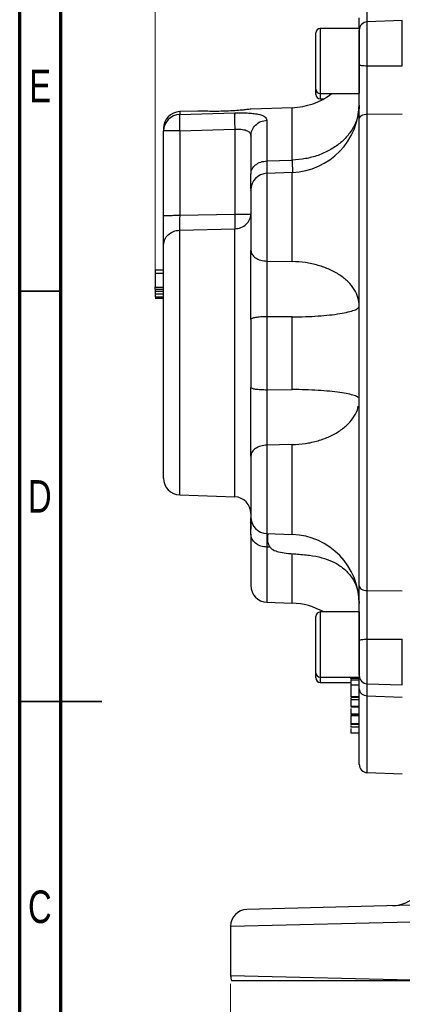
# Model space of a CAD drawing. Header units: inches. Extents: x 0.6 to 16.3, y 0.2 to 11.5.
# Tile 2 of 9: x 0.6 to 2.4, y 4.4 to 9.1. Entities that reach past the tile are written whole.
import ezdxf

# ---------------------------------------------------------------- set-up
doc = ezdxf.new("R2010")
doc.units = ezdxf.units.IN
doc.header["$MEASUREMENT"] = 0
doc.styles.add('SLDTEXTSTYLE0', font='TXT', dxfattribs={"width": 0.75})
doc.dimstyles.new('SLDDIMSTYLE5', dxfattribs={"dimtxt": 0.137795, "dimasz": 0.14, "dimexe": 0, "dimexo": 0.0625, "dimgap": 0.034449, "dimtad": 0, "dimdec": 1, "dimlfac": 1.5, "dimrnd": 1e-09, "dimzin": 4, "dimdsep": 46, "dimtxsty": 'SLDTEXTSTYLE0', "dimblk1": 'CLOSED', "dimblk2": 'CLOSED', "dimsah": 1, "dimcen": 0.09, "dimadec": 0, "dimazin": 1, "dimtfac": 1, "dimtdec": 1, "dimtofl": 0, "dimtmove": 0, "dimatfit": 3, "dimldrblk": 'CLOSED', "dimfxl": 0, "dimfrac": 2, "dimtolj": 1, "dimtzin": 12, "dimarcsym": 0})

# ---------------------------------------------------------------- blocks, each defined once
blk = doc.blocks.new('_Closed')
at = {"color": 0, "linetype": 'ByBlock', "lineweight": -2}
for p, q in [((-1, 0.166667), (0, 0)), ((-1, 0.166667), (-1, -0.166667)), ((0, 0), (-1, -0.166667)), ((0, 0), (-1, 0))]:
    blk.add_line(p, q, dxfattribs=at)
blk = doc.blocks.new('_D_7')
at = {"color": 7, "linetype": 'Continuous', "lineweight": 0}
for p, q in [((2.2735, 10.6245), (2.2315, 10.6245)), ((2.2315, 10.6245), (2.2315, 10.4057)), ((2.5789, 10.6245), (2.6209, 10.6245)), ((2.6209, 10.6245), (2.6209, 10.4057)), ((1.241, 7.9065), (1.241, 10.4654)), ((1.241, 10.426), (2.1106, 10.426)), ((2.2315, 10.4057), (2.2735, 10.4057)), ((2.6209, 10.4057), (2.5789, 10.4057)), ((3.936, 10.426), (2.7417, 10.426))]:
    blk.add_line(p, q, dxfattribs=at)
at = {"color": 7, "linetype": 'Continuous', "lineweight": 18, "xscale": 0.14, "yscale": 0.14, "rotation": 180.0000000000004}
blk.add_blockref('_Closed', (1.241, 10.426), dxfattribs=at)
at = {"color": 7, "linetype": 'Continuous', "lineweight": 18, "xscale": 0.14, "yscale": 0.14}
blk.add_blockref('_Closed', (3.936, 10.426), dxfattribs=at)
at = {"color": 7, "linetype": 'Continuous', "lineweight": 18, "char_height": 0.1378, "attachment_point": 1, "style": 'SLDTEXTSTYLE0'}
for s, insert in [('103', (2.2735, 10.5833)), ('4.0', (2.2989, 10.3772))]:
    blk.add_mtext(s, dxfattribs=dict(at, insert=insert))
blk = doc.blocks.new('_D_10')
at = {"color": 7, "linetype": 'Continuous', "lineweight": 0}
for p, q in [((1.6027, 4.4918), (1.6027, 4.0737)), ((6.2693, 4.4918), (6.2693, 4.0737)), ((5.2579, 4.3116), (5.2159, 4.3116)), ((5.2159, 4.3116), (5.2159, 4.0928)), ((5.5634, 4.3116), (5.6053, 4.3116)), ((5.6053, 4.3116), (5.6053, 4.0928)), ((1.6027, 4.1131), (5.0951, 4.1131)), ((6.2693, 4.1131), (5.7262, 4.1131)), ((5.2159, 4.0928), (5.2579, 4.0928)), ((5.6053, 4.0928), (5.5634, 4.0928))]:
    blk.add_line(p, q, dxfattribs=at)
at = {"color": 7, "linetype": 'Continuous', "lineweight": 18, "xscale": 0.14, "yscale": 0.14, "rotation": 180.0000000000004}
blk.add_blockref('_Closed', (1.6027, 4.1131, 0.0023), dxfattribs=at)
at = {"color": 7, "linetype": 'Continuous', "lineweight": 18, "xscale": 0.14, "yscale": 0.14}
blk.add_blockref('_Closed', (6.2693, 4.1131, 0.0023), dxfattribs=at)
at = {"color": 7, "linetype": 'Continuous', "lineweight": 18, "char_height": 0.1378, "attachment_point": 1, "style": 'SLDTEXTSTYLE0'}
for s, insert in [('178', (5.2579, 4.2704)), ('7.0', (5.2834, 4.0643))]:
    blk.add_mtext(s, dxfattribs=dict(at, insert=insert))

msp = doc.modelspace()

# ---------------------------------------------------------------- linework, layer by layer
at = {"color": 7, "linetype": 'Continuous', "lineweight": 70}
for p, q in [((0.5906, 0.1969), (0.5906, 11.4961)), ((0.7874, 0.3937), (0.7874, 11.2992))]:
    msp.add_line(p, q, dxfattribs=at)
at = {"color": 7, "linetype": 'Continuous', "lineweight": 25}
for p, q in [((2.2197, 9.0749), (2.033, 9.0749)), ((2.2197, 9.0749), (2.2197, 8.7622)), ((2.4263, 9.1124), (2.2583, 9.1065)), ((2.4263, 8.8963), (2.4263, 9.1124)), ((2.0117, 8.7835), (2.0117, 9.0535)), ((2.2583, 8.8962), (2.4263, 8.8963)), ((2.0117, 8.7586), (2.0117, 8.7835)), ((2.033, 8.7622), (2.2197, 8.7622)), ((1.898, 8.6947), (1.7012, 8.6879)), ((2.033, 8.7373), (2.0497, 8.7373)), ((1.4453, 8.6789), (1.3582, 8.6759)), ((1.3582, 8.6621), (1.6225, 8.67)), ((2.2583, 8.6639), (2.4263, 8.6657)), ((2.2583, 6.3784), (2.2583, 8.6639)), ((1.7769, 8.6344), (1.7769, 8.4395)), ((1.281, 8.5952), (1.281, 8.5831)), ((1.281, 8.1778), (1.281, 8.5831)), ((1.3582, 8.5838), (1.6225, 8.5917)), ((1.3582, 8.5838), (1.3582, 8.1785)), ((1.6225, 8.5917), (1.6225, 8.1843)), ((1.7769, 8.4395), (1.898, 8.4437)), ((1.898, 8.3841), (1.7769, 8.3799)), ((1.3582, 8.1785), (1.6225, 8.1843)), ((1.3582, 8.1075), (1.6225, 8.1135)), ((1.7769, 7.9589), (1.898, 7.9568)), ((1.281, 7.9148), (1.241, 7.9148)), ((1.281, 7.9001), (1.241, 7.9001)), ((1.241, 7.9001), (1.241, 7.8344)), ((1.241, 7.8344), (1.281, 7.8344)), ((1.241, 7.8249), (1.281, 7.8249)), ((1.241, 7.8154), (1.281, 7.8154)), ((1.241, 7.8153), (1.281, 7.8153)), ((1.241, 7.8153), (1.241, 7.7995)), ((1.281, 7.7995), (1.241, 7.7995)), ((1.281, 7.7865), (1.241, 7.7865)), ((1.281, 7.7856), (1.241, 7.7856)), ((1.281, 7.784), (1.241, 7.784)), ((1.241, 7.7832), (1.281, 7.7832)), ((1.241, 7.7821), (1.281, 7.7821)), ((1.281, 7.7813), (1.241, 7.7813)), ((1.281, 7.7803), (1.241, 7.7803)), ((1.898, 7.6912), (1.7769, 7.692)), ((1.7769, 7.692), (1.7769, 7.3419)), ((1.898, 7.3428), (1.898, 7.6912)), ((1.7769, 7.3419), (1.898, 7.3428)), ((1.898, 7.0785), (1.7769, 7.0764)), ((1.3582, 6.8372), (1.6225, 6.8279)), ((1.7769, 6.6519), (1.898, 6.6477)), ((1.7923, 6.5862), (1.7769, 6.5867)), ((2.2583, 6.3784), (2.4263, 6.3767)), ((2.2175, 6.3406), (2.2196, 6.3165)), ((1.7769, 6.3225), (1.898, 6.3183)), ((2.0117, 5.9844), (2.0117, 6.2544)), ((2.2197, 6.2758), (2.033, 6.2758)), ((2.2197, 6.2758), (2.2197, 5.9631)), ((2.2583, 6.1451), (2.4263, 6.1451)), ((2.4263, 5.9255), (2.4263, 6.1451)), ((2.0117, 5.9595), (2.0117, 5.9844)), ((2.033, 5.9631), (2.2197, 5.9631)), ((2.2197, 5.9564), (2.1797, 5.9564)), ((2.1797, 5.9564), (2.1797, 5.9538)), ((2.033, 5.9382), (2.1797, 5.9382)), ((2.2197, 5.9492), (2.1797, 5.9492)), ((2.1797, 5.9317), (2.1797, 5.93)), ((2.2197, 5.9253), (2.1797, 5.9253)), ((2.2583, 5.9314), (2.4263, 5.9255)), ((2.2197, 5.8692), (2.1797, 5.8692)), ((2.1797, 5.8673), (2.2197, 5.8673)), ((2.1797, 5.8625), (2.1797, 5.8541)), ((2.2583, 5.8738), (2.4263, 5.8679)), ((2.2197, 5.8541), (2.1797, 5.8541)), ((2.2197, 5.8226), (2.1797, 5.8226)), ((2.1797, 5.8214), (2.2197, 5.8214)), ((2.2197, 5.7849), (2.1797, 5.7849)), ((2.1797, 5.7842), (2.2197, 5.7842)), ((2.1797, 5.7799), (2.1797, 5.7768)), ((2.2197, 5.7768), (2.1797, 5.7768)), ((2.1797, 5.7415), (2.2197, 5.7415)), ((2.2197, 5.7354), (2.1797, 5.7354)), ((2.2197, 5.7234), (2.1797, 5.7234)), ((2.1797, 5.696), (2.2197, 5.696)), ((2.2583, 5.5052), (2.4263, 5.4993)), ((2.9011, 4.8805), (1.6806, 4.8486)), ((1.6027, 4.7686), (2.6353, 4.794)), ((1.6027, 4.7686), (1.6027, 4.5311)), ((2.5912, 4.5068), (1.6027, 4.5311))]:
    msp.add_line(p, q, dxfattribs=at)
at = {"color": 8, "linetype": 'Continuous', "lineweight": 25}
for p, q in [((2.033, 9.0749), (2.033, 8.7622)), ((2.2583, 8.8962), (2.2583, 9.1065)), ((2.033, 8.7622), (2.033, 8.7373)), ((1.898, 8.4437), (1.898, 8.6947)), ((1.3582, 8.6759), (1.3582, 8.6621)), ((1.7769, 8.3799), (1.7769, 7.9589)), ((1.898, 7.9568), (1.898, 8.3841)), ((1.3582, 6.8372), (1.3582, 8.1075)), ((1.6225, 6.8279), (1.6225, 8.1135)), ((1.7769, 7.0764), (1.7769, 6.6519)), ((1.898, 6.6477), (1.898, 7.0785)), ((1.7769, 6.638), (1.7769, 6.6331)), ((1.7769, 6.5867), (1.7769, 6.3225)), ((1.898, 6.3183), (1.898, 6.5548)), ((2.033, 6.2758), (2.033, 5.9631)), ((2.2583, 5.9314), (2.2583, 6.1451)), ((2.033, 5.9631), (2.033, 5.9382)), ((2.2583, 5.5052), (2.2583, 5.8738))]:
    msp.add_line(p, q, dxfattribs=at)
at = {"color": 7, "linetype": 'Continuous', "lineweight": 35}
for p, q in [((0.7874, 7.815), (0.5906, 7.815)), ((0.5906, 5.8465), (0.9843, 5.8465)), ((0.7874, 5.8465), (0.5906, 5.8465))]:
    msp.add_line(p, q, dxfattribs=at)
at = {"color": 7, "linetype": 'Continuous', "lineweight": 25}
for centre, radius, start, end in [((2.033, 9.0535), 0.0213, 90, 180), ((2.2597, 9.0666), 0.04, 92, 180), ((1.8863, 9.0279), 0.3333, 272, 307.1529), ((2.033, 8.7835), 0.0213, 180, 270), ((2.033, 8.7586), 0.0213, 180, 270), ((1.8863, 8.7173), 0.3333, 272, 0), ((1.361, 8.5959), 0.08, 92, 180), ((1.3605, 8.5827), 0.0795, 91.6479, 179.6752), ((1.3394, 6.4409), 2.143, 89.4958, 91.5602), ((1.7797, 8.3), 0.08, 92, 180), ((1.361, 6.9171), 0.08, 180, 268), ((1.6197, 6.748), 0.08, 0, 88), ((1.7797, 6.7318), 0.08, 180, 268), ((1.8863, 6.3145), 0.3333, 0, 88), ((1.7797, 6.4025), 0.08, 180, 268), ((1.8863, 5.9852), 0.3333, 60.6635, 88), ((2.033, 6.2544), 0.0213, 90, 180), ((2.033, 5.9844), 0.0213, 180, 270), ((2.033, 5.9595), 0.0213, 180, 270), ((2.2597, 5.9714), 0.04, 180, 268), ((2.2597, 5.5452), 0.04, 180, 268), ((2.376, 5.0335), 0.1667, 271.5, 0), ((1.6827, 4.7686), 0.08, 91.5, 180), ((1.6827, 4.5311), 0.08, 180, 197.7074)]:
    msp.add_arc(centre, radius, start, end, dxfattribs=at)
for points, knots in [([(2.2197, 9.073), (2.2197, 9.0789), (2.2197, 9.0912), (2.2197, 9.1145), (2.2197, 9.1266)], [0, 0, 0, 0, 0.483116, 1, 1, 1, 1]), ([(2.2197, 8.9009), (2.2197, 8.912), (2.2197, 8.9346), (2.2197, 8.968), (2.2197, 8.9987), (2.2197, 9.025), (2.2197, 9.046), (2.2197, 9.06), (2.2197, 9.0667), (2.2197, 9.0659), (2.2197, 9.0657)], [0, 0, 0, 0, 0.133362, 0.270279, 0.407196, 0.540557, 0.673919, 0.810836, 0.947753, 1, 1, 1, 1]), ([(2.2197, 8.6408), (2.2197, 8.6601), (2.2197, 8.6989), (2.2197, 8.7642), (2.2197, 8.8323), (2.2197, 8.878), (2.2197, 8.9009)], [0, 0, 0, 0, 0.250001, 0.499962, 0.749995, 1, 1, 1, 1]), ([(2.2583, 8.6639), (2.2583, 8.6702), (2.2582, 8.6852), (2.2582, 8.7081), (2.2582, 8.7353), (2.2582, 8.7639), (2.2582, 8.8003), (2.2582, 8.8445), (2.2583, 8.8776), (2.2583, 8.8962)], [0, 0, 0, 0, 0.093134, 0.221777, 0.318054, 0.456595, 0.594338, 0.772833, 1, 1, 1, 1]), ([(1.3582, 8.6621), (1.358, 8.6608), (1.3577, 8.6584), (1.3574, 8.6495), (1.3573, 8.6347), (1.3575, 8.6116), (1.358, 8.5929), (1.3582, 8.5838)], [0, 0, 0, 0, 0.162091, 0.299678, 0.500678, 0.758229, 1, 1, 1, 1]), ([(1.649, 8.6823), (1.6376, 8.6814), (1.6126, 8.6794), (1.5682, 8.6774), (1.5225, 8.6768), (1.4827, 8.6775), (1.4565, 8.6785), (1.4442, 8.6791), (1.4452, 8.6789), (1.4453, 8.6789)], [0, 0, 0, 0, 0.143065, 0.314613, 0.488819, 0.661217, 0.827852, 0.986291, 1, 1, 1, 1]), ([(1.6225, 8.67), (1.6222, 8.6675), (1.6217, 8.6625), (1.6215, 8.6441), (1.6217, 8.6197), (1.6222, 8.6011), (1.6225, 8.5917)], [0, 0, 0, 0, 0.250114, 0.5, 0.749886, 1, 1, 1, 1]), ([(1.6225, 8.67), (1.6329, 8.6702), (1.6537, 8.6706), (1.6833, 8.6697), (1.7105, 8.6677), (1.7418, 8.663), (1.7706, 8.6533), (1.7748, 8.6407), (1.7769, 8.6344)], [0, 0, 0, 0, 0.120862, 0.242382, 0.365038, 0.48991, 0.743079, 1, 1, 1, 1]), ([(1.7012, 8.6879), (1.6987, 8.6876), (1.6935, 8.6871), (1.6725, 8.6846), (1.6552, 8.6829), (1.649, 8.6823)], [0, 0, 0, 0, 0.388008, 0.779712, 1, 1, 1, 1]), ([(2.2197, 6.4009), (2.2197, 6.4544), (2.2197, 6.5623), (2.2197, 6.7376), (2.2197, 6.9233), (2.2197, 7.1183), (2.2197, 7.3197), (2.2197, 7.524), (2.2197, 7.7281), (2.2197, 7.9289), (2.2197, 8.123), (2.2197, 8.3075), (2.2197, 8.4812), (2.2197, 8.5879), (2.2197, 8.6408)], [0, 0, 0, 0, 0.079937, 0.161332, 0.244098, 0.328859, 0.414198, 0.5, 0.585797, 0.671136, 0.755901, 0.838663, 0.920061, 1, 1, 1, 1]), ([(1.6225, 8.5917), (1.6279, 8.592), (1.6386, 8.5924), (1.6537, 8.5915), (1.6669, 8.5896), (1.6784, 8.5863), (1.6877, 8.5815), (1.6973, 8.573), (1.6987, 8.5642), (1.6997, 8.5582)], [0, 0, 0, 0, 0.126137, 0.24819, 0.366906, 0.483099, 0.607893, 0.735386, 1, 1, 1, 1]), ([(1.6997, 8.5582), (1.6997, 8.5436), (1.6997, 8.5142), (1.6997, 8.453), (1.6997, 8.402), (1.6997, 8.3765)], [0, 0, 0, 0, 0.3332602, 0.6667561, 1, 1, 1, 1]), ([(1.6997, 8.3055), (1.6997, 8.3126), (1.6997, 8.3282), (1.6997, 8.3594), (1.6997, 8.3765)], [0, 0, 0, 0, 0.451924, 1, 1, 1, 1]), ([(1.6997, 8.2981), (1.6997, 8.2986), (1.6997, 8.3005), (1.6997, 8.2865), (1.6997, 8.257), (1.6997, 8.2146), (1.6997, 8.1641), (1.6997, 8.109), (1.6997, 8.0546), (1.6997, 8.0249), (1.6997, 8.0104)], [0, 0, 0, 0, 0.046789, 0.185768, 0.324747, 0.457179, 0.58961, 0.728589, 0.867568, 1, 1, 1, 1]), ([(1.281, 8.0357), (1.281, 8.0433), (1.281, 8.0584), (1.281, 8.0931), (1.281, 8.1336), (1.281, 8.1631), (1.281, 8.1778)], [0, 0, 0, 0, 0.250351, 0.500132, 0.750013, 1, 1, 1, 1]), ([(1.3582, 8.1785), (1.3581, 8.1707), (1.3578, 8.1542), (1.3577, 8.1339), (1.3578, 8.1176), (1.3581, 8.111), (1.3582, 8.1075)], [0, 0, 0, 0, 0.266777, 0.559333, 0.763657, 1, 1, 1, 1]), ([(1.6225, 8.1843), (1.6226, 8.177), (1.6229, 8.1624), (1.623, 8.1422), (1.6229, 8.1249), (1.6226, 8.1173), (1.6225, 8.1135)], [0, 0, 0, 0, 0.250045, 0.5, 0.749955, 1, 1, 1, 1]), ([(1.281, 6.9171), (1.281, 6.9189), (1.281, 6.9224), (1.281, 6.9475), (1.281, 6.9882), (1.281, 7.0452), (1.281, 7.1159), (1.281, 7.1969), (1.281, 7.2842), (1.281, 7.3753), (1.281, 7.4697), (1.281, 7.5674), (1.281, 7.6663), (1.281, 7.7618), (1.281, 7.8498), (1.281, 7.9263), (1.281, 7.9899), (1.281, 8.0206), (1.281, 8.0357)], [0, 0, 0, 0, 0.059425, 0.12141, 0.185227, 0.25, 0.314773, 0.37859, 0.440575, 0.5, 0.559425, 0.62141, 0.685227, 0.75, 0.814773, 0.87859, 0.940575, 1, 1, 1, 1]), ([(1.6997, 7.6795), (1.6997, 7.709), (1.6997, 7.768), (1.6997, 7.856), (1.6997, 7.9393), (1.6997, 7.9867), (1.6997, 8.0104)], [0, 0, 0, 0, 0.2506275, 0.5010018, 0.7505777, 1, 1, 1, 1]), ([(1.7769, 7.9589), (1.7768, 7.9459), (1.7767, 7.9216), (1.7766, 7.8756), (1.7766, 7.8332), (1.7766, 7.7963), (1.7767, 7.774), (1.7767, 7.7489), (1.7768, 7.7218), (1.7769, 7.7008), (1.7769, 7.692)], [0, 0, 0, 0, 0.173075, 0.322557, 0.542416, 0.642138, 0.716632, 0.777709, 0.906675, 1, 1, 1, 1]), ([(1.241, 7.9148), (1.241, 7.9147), (1.241, 7.9145), (1.241, 7.9128), (1.241, 7.9101), (1.241, 7.9057), (1.241, 7.9022), (1.241, 7.9001)], [0, 0, 0, 0, 0.2230838, 0.3780961, 0.5337655, 0.7204431, 1, 1, 1, 1]), ([(1.241, 7.8249), (1.241, 7.8257), (1.241, 7.8273), (1.241, 7.8296), (1.241, 7.8321), (1.241, 7.834), (1.241, 7.8343), (1.241, 7.8344)], [0, 0, 0, 0, 0.122712, 0.245202, 0.422712, 0.701515, 1, 1, 1, 1]), ([(1.241, 7.8249), (1.241, 7.8242), (1.241, 7.8226), (1.241, 7.8201), (1.241, 7.8175), (1.241, 7.8157), (1.241, 7.8155), (1.241, 7.8154)], [0, 0, 0, 0, 0.122267, 0.275232, 0.49997, 0.800379, 1, 1, 1, 1]), ([(1.241, 7.7995), (1.241, 7.7982), (1.241, 7.7952), (1.241, 7.791), (1.241, 7.788), (1.241, 7.7867), (1.241, 7.7866), (1.241, 7.7865)], [0, 0, 0, 0, 0.219537, 0.497684, 0.778259, 0.919006, 1, 1, 1, 1]), ([(1.6997, 7.0238), (1.6997, 7.0473), (1.6997, 7.0943), (1.6997, 7.1772), (1.6997, 7.2647), (1.6997, 7.3236), (1.6997, 7.353)], [0, 0, 0, 0, 0.250628, 0.501002, 0.750578, 1, 1, 1, 1]), ([(1.7769, 7.3419), (1.7768, 7.3255), (1.7767, 7.2948), (1.7766, 7.2432), (1.7766, 7.1994), (1.7766, 7.1644), (1.7767, 7.1444), (1.7767, 7.1221), (1.7768, 7.0995), (1.7769, 7.0832), (1.7769, 7.0764)], [0, 0, 0, 0, 0.173075, 0.322557, 0.542416, 0.642138, 0.716632, 0.777709, 0.906675, 1, 1, 1, 1]), ([(2.2138, 7.3053), (2.2137, 7.3054), (2.2117, 7.3085), (2.1964, 7.3142), (2.1679, 7.3221), (2.1275, 7.329), (2.0787, 7.3347), (2.0227, 7.3391), (1.9618, 7.342), (1.9193, 7.3425), (1.898, 7.3428)], [0, 0, 0, 0, 0.005357, 0.147449, 0.289541, 0.431633, 0.573724, 0.715816, 0.857908, 1, 1, 1, 1]), ([(1.898, 7.0785), (1.9193, 7.0798), (1.9618, 7.0823), (2.0227, 7.0961), (2.0787, 7.1168), (2.1276, 7.1442), (2.1678, 7.1771), (2.1966, 7.2146), (2.2123, 7.244), (2.2144, 7.2606), (2.2147, 7.2633)], [0, 0, 0, 0, 0.139002, 0.278004, 0.417007, 0.556009, 0.695011, 0.834013, 0.973015, 1, 1, 1, 1]), ([(1.6997, 7.0238), (1.6997, 7.0095), (1.6997, 6.9801), (1.6997, 6.926), (1.6997, 6.8708), (1.6997, 6.82), (1.6997, 6.777), (1.6997, 6.7466), (1.6997, 6.7317), (1.6997, 6.7333), (1.6997, 6.7338)], [0, 0, 0, 0, 0.131398, 0.269293, 0.407188, 0.538586, 0.669984, 0.807879, 0.945774, 1, 1, 1, 1]), ([(1.6997, 6.6488), (1.6997, 6.6663), (1.6997, 6.701), (1.6997, 6.7188), (1.6997, 6.7276)], [0, 0, 0, 0, 0.503327, 1, 1, 1, 1]), ([(1.7029, 6.7112), (1.7027, 6.7113), (1.7011, 6.7118), (1.7003, 6.703), (1.6998, 6.6888), (1.6997, 6.6772), (1.6997, 6.6737)], [0, 0, 0, 0, 0.070608, 0.525458, 0.858709, 1, 1, 1, 1]), ([(1.6997, 6.6488), (1.6997, 6.6251), (1.6997, 6.5771), (1.6997, 6.5179), (1.6997, 6.4687), (1.6997, 6.4315), (1.6997, 6.4096), (1.6997, 6.4004), (1.6997, 6.4028), (1.6997, 6.403)], [0, 0, 0, 0, 0.15629, 0.316082, 0.47915, 0.647103, 0.816463, 0.986946, 1, 1, 1, 1]), ([(1.7766, 6.6518), (1.7766, 6.6505), (1.7766, 6.6478), (1.7766, 6.6393), (1.7767, 6.6301), (1.7767, 6.6191), (1.7768, 6.605), (1.7769, 6.5921), (1.7769, 6.5867)], [0, 0, 0, 0, 0.146239, 0.3322999, 0.4712906, 0.5852496, 0.8258748, 1, 1, 1, 1]), ([(1.7767, 6.6441), (1.7767, 6.6437), (1.7768, 6.643), (1.7769, 6.6395), (1.7769, 6.638)], [0, 0, 0, 0, 0.566863, 1, 1, 1, 1]), ([(1.7814, 6.6517), (1.7814, 6.6511), (1.7811, 6.6485), (1.78, 6.6415), (1.7785, 6.6332), (1.7788, 6.6203), (1.7808, 6.6086), (1.7843, 6.5971), (1.792, 6.5846), (1.8087, 6.5714), (1.8353, 6.5624), (1.8722, 6.5573), (1.9219, 6.5538), (1.9792, 6.549), (2.0384, 6.5379), (2.0886, 6.5202), (2.1327, 6.4952), (2.1648, 6.4669), (2.1886, 6.4357), (2.2048, 6.4044), (2.2159, 6.3721), (2.2171, 6.3495), (2.2175, 6.3406)], [0, 0, 0, 0, 0.011984, 0.045935, 0.083229, 0.115977, 0.131229, 0.14608, 0.173457, 0.197182, 0.241409, 0.296319, 0.364377, 0.463646, 0.553162, 0.633085, 0.700778, 0.784, 0.833226, 0.88955, 0.956133, 1, 1, 1, 1]), ([(2.2197, 6.1397), (2.2197, 6.1625), (2.2197, 6.2082), (2.2197, 6.2764), (2.2197, 6.3422), (2.2197, 6.3813), (2.2197, 6.4009)], [0, 0, 0, 0, 0.250001, 0.499962, 0.749995, 1, 1, 1, 1]), ([(2.2583, 6.1451), (2.2583, 6.1527), (2.2582, 6.1707), (2.2582, 6.1967), (2.2582, 6.2263), (2.2582, 6.2566), (2.2582, 6.2924), (2.2582, 6.3345), (2.2583, 6.3626), (2.2583, 6.3784)], [0, 0, 0, 0, 0.093134, 0.221777, 0.318053, 0.456595, 0.594338, 0.772833, 1, 1, 1, 1]), ([(2.2197, 5.9723), (2.2197, 5.9721), (2.2197, 5.9715), (2.2197, 5.9788), (2.2197, 5.9934), (2.2197, 6.0148), (2.2197, 6.0415), (2.2197, 6.0725), (2.2197, 6.106), (2.2197, 6.1285), (2.2197, 6.1397)], [0, 0, 0, 0, 0.062145, 0.197632, 0.333119, 0.465088, 0.597057, 0.732544, 0.868031, 1, 1, 1, 1]), ([(2.1797, 5.9564), (2.1797, 5.958), (2.1797, 5.9601), (2.1797, 5.9619), (2.1797, 5.9622)], [0, 0, 0, 0, 0.790895, 1, 1, 1, 1]), ([(2.2197, 5.9064), (2.2197, 5.9184), (2.2197, 5.9424), (2.2197, 5.9608), (2.2197, 5.9646), (2.2197, 5.965)], [0, 0, 0, 0, 0.469675, 0.939401, 1, 1, 1, 1]), ([(2.1797, 5.9487), (2.1797, 5.9486), (2.1797, 5.9484), (2.1797, 5.9423), (2.1797, 5.9338), (2.1797, 5.9271), (2.1797, 5.9253)], [0, 0, 0, 0, 0.167307, 0.518378, 0.872801, 1, 1, 1, 1]), ([(2.1797, 5.9253), (2.1797, 5.9224), (2.1797, 5.9148), (2.1797, 5.8998), (2.1797, 5.8853), (2.1797, 5.8743), (2.1797, 5.8707), (2.1797, 5.8692)], [0, 0, 0, 0, 0.136117, 0.367254, 0.679818, 0.866894, 1, 1, 1, 1]), ([(2.2197, 5.5457), (2.2197, 5.5455), (2.2197, 5.5423), (2.2197, 5.5556), (2.2197, 5.5872), (2.2197, 5.641), (2.2197, 5.7128), (2.2197, 5.7999), (2.2197, 5.8711), (2.2197, 5.9064)], [0, 0, 0, 0, 0.008463, 0.178604, 0.347838, 0.515935, 0.680056, 0.841475, 1, 1, 1, 1]), ([(2.1797, 5.8541), (2.1797, 5.8513), (2.1797, 5.8425), (2.1797, 5.8323), (2.1797, 5.825), (2.1797, 5.8231), (2.1797, 5.8226)], [0, 0, 0, 0, 0.209252, 0.649569, 0.923387, 1, 1, 1, 1]), ([(2.1797, 5.8353), (2.1797, 5.8333), (2.1797, 5.8308), (2.1797, 5.8283), (2.1797, 5.8278)], [0, 0, 0, 0, 0.81857, 1, 1, 1, 1]), ([(2.1797, 5.813), (2.1797, 5.8089), (2.1797, 5.7993), (2.1797, 5.7897), (2.1797, 5.7861), (2.1797, 5.7849)], [0, 0, 0, 0, 0.329175, 0.774245, 1, 1, 1, 1]), ([(2.1797, 5.7917), (2.1797, 5.7916), (2.1797, 5.7911), (2.1797, 5.7899), (2.1797, 5.7888)], [0, 0, 0, 0, 0.102663, 1, 1, 1, 1]), ([(2.1797, 5.7768), (2.1797, 5.7745), (2.1797, 5.767), (2.1797, 5.7571), (2.1797, 5.7488), (2.1797, 5.7446), (2.1797, 5.7423), (2.1797, 5.7417), (2.1797, 5.7415)], [0, 0, 0, 0, 0.178225, 0.55629, 0.767496, 0.874166, 0.96252, 1, 1, 1, 1]), ([(2.1797, 5.7468), (2.1797, 5.7464), (2.1797, 5.7452), (2.1797, 5.7441), (2.1797, 5.7435)], [0, 0, 0, 0, 0.366667, 1, 1, 1, 1]), ([(2.1797, 5.7415), (2.1797, 5.7415), (2.1797, 5.7414), (2.1797, 5.7415), (2.1797, 5.7415)], [0, 0, 0, 0, 0.926418, 1, 1, 1, 1]), ([(2.1797, 5.7402), (2.1797, 5.7391), (2.1797, 5.7372), (2.1797, 5.7358), (2.1797, 5.7355), (2.1797, 5.7354)], [0, 0, 0, 0, 0.511708, 0.821645, 1, 1, 1, 1]), ([(2.1797, 5.7316), (2.1797, 5.7292), (2.1797, 5.7251), (2.1797, 5.7239), (2.1797, 5.7234)], [0, 0, 0, 0, 0.577663, 1, 1, 1, 1]), ([(2.1797, 5.7173), (2.1797, 5.7137), (2.1797, 5.7076), (2.1797, 5.7015), (2.1797, 5.6981), (2.1797, 5.6963), (2.1797, 5.6961), (2.1797, 5.696)], [0, 0, 0, 0, 0.396847, 0.683949, 0.828949, 0.949052, 1, 1, 1, 1]), ([(2.5912, 4.5068), (2.54, 4.5068), (2.4414, 4.5068), (2.3033, 4.5068), (2.1762, 4.5068), (2.0586, 4.5068), (1.9523, 4.5068), (1.8582, 4.5068), (1.7773, 4.5068), (1.7112, 4.5068), (1.6602, 4.5068), (1.6276, 4.5068), (1.6096, 4.5068), (1.6075, 4.5068), (1.6065, 4.5068)], [0, 0, 0, 0, 0.092009, 0.1773373, 0.2629381, 0.3482681, 0.433634, 0.5192704, 0.6046383, 0.6904111, 0.7764556, 0.8622299, 0.9311149, 1, 1, 1, 1])]:
    msp.add_open_spline(points, degree=3, knots=knots, dxfattribs=at)
at = {"color": 8, "linetype": 'Continuous', "lineweight": 25}
for points, knots in [([(2.2582, 9.1065), (2.2582, 9.107), (2.2582, 9.1089), (2.2582, 9.1175), (2.2582, 9.132), (2.2583, 9.1497), (2.2583, 9.1596)], [0, 0, 0, 0, 0.077282, 0.311173, 0.614263, 1, 1, 1, 1]), ([(1.7769, 8.4395), (1.7768, 8.4298), (1.7767, 8.4119), (1.7766, 8.3916), (1.7766, 8.384), (1.7766, 8.38)], [0, 0, 0, 0, 0.358472, 0.668079, 1, 1, 1, 1]), ([(1.898, 8.4437), (1.8983, 8.4301), (1.8989, 8.404), (1.899, 8.3909), (1.8991, 8.3846)], [0, 0, 0, 0, 0.52275, 1, 1, 1, 1]), ([(2.2583, 5.8738), (2.2583, 5.8839), (2.2582, 5.9021), (2.2582, 5.9176), (2.2582, 5.9283), (2.2582, 5.9329), (2.2582, 5.9342), (2.2582, 5.9348)], [0, 0, 0, 0, 0.2919052, 0.5212675, 0.6982638, 0.8762869, 1, 1, 1, 1])]:
    msp.add_open_spline(points, degree=3, knots=knots, dxfattribs=at)
at = {"color": 7, "linetype": 'Continuous', "lineweight": 25}
for points in [[(2.2197, 8.9009), (2.2203, 8.9003), (2.2214, 8.8991), (2.2303, 8.8975), (2.243, 8.8964), (2.2532, 8.8962), (2.2583, 8.8962)], [(2.2197, 8.7065), (2.2185, 8.6896), (2.2161, 8.656), (2.1972, 8.6074), (2.1677, 8.5624), (2.1276, 8.5227), (2.0787, 8.4897), (2.0228, 8.4649), (1.9618, 8.4483), (1.9193, 8.4452), (1.898, 8.4437)], [(2.2197, 8.6408), (2.2203, 8.6437), (2.2214, 8.6497), (2.2303, 8.6572), (2.243, 8.6626), (2.2532, 8.6635), (2.2583, 8.6639)], [(1.6997, 8.5582), (1.7008, 8.568), (1.7031, 8.5875), (1.7208, 8.6123), (1.7463, 8.6301), (1.7667, 8.633), (1.7769, 8.6344)], [(1.6997, 8.3765), (1.7008, 8.3845), (1.7031, 8.4007), (1.7208, 8.4212), (1.7463, 8.4359), (1.7667, 8.4383), (1.7769, 8.4395)], [(1.281, 8.1778), (1.2822, 8.1779), (1.2845, 8.1781), (1.3022, 8.1783), (1.3276, 8.1785), (1.348, 8.1785), (1.3582, 8.1785)], [(1.6225, 8.1135), (1.6327, 8.1148), (1.6531, 8.1175), (1.6785, 8.1342), (1.6962, 8.1575), (1.6985, 8.1758), (1.6997, 8.185)], [(1.6225, 8.1843), (1.6327, 8.1843), (1.6531, 8.1843), (1.6785, 8.1845), (1.6962, 8.1847), (1.6985, 8.1849), (1.6997, 8.185)], [(1.281, 8.0357), (1.2822, 8.0449), (1.2845, 8.0633), (1.3022, 8.0867), (1.3276, 8.1034), (1.348, 8.1061), (1.3582, 8.1075)], [(1.6997, 8.0104), (1.7008, 8.0038), (1.7031, 7.9906), (1.7208, 7.9738), (1.7463, 7.9618), (1.7667, 7.9598), (1.7769, 7.9589)], [(2.2197, 7.7429), (2.2185, 7.7566), (2.2161, 7.784), (2.1972, 7.8236), (2.1677, 7.8602), (2.1276, 7.8925), (2.0787, 7.9193), (2.0228, 7.9395), (1.9618, 7.9531), (1.9193, 7.9556), (1.898, 7.9568)], [(1.898, 7.6912), (1.9193, 7.6915), (1.9618, 7.6921), (2.0228, 7.6954), (2.0787, 7.7002), (2.1276, 7.7067), (2.1677, 7.7146), (2.1972, 7.7234), (2.2161, 7.733), (2.2185, 7.7396), (2.2197, 7.7429)], [(1.7769, 7.692), (1.7667, 7.6918), (1.7463, 7.6913), (1.7208, 7.6884), (1.7031, 7.6843), (1.7008, 7.6811), (1.6997, 7.6795)], [(1.6997, 7.6795), (1.6997, 7.6251), (1.6997, 7.5164), (1.6997, 7.4075), (1.6997, 7.353)], [(1.6997, 7.353), (1.7008, 7.3516), (1.7031, 7.3487), (1.7208, 7.3451), (1.7463, 7.3425), (1.7667, 7.3421), (1.7769, 7.3419)], [(1.7769, 7.0764), (1.7667, 7.0754), (1.7463, 7.0734), (1.7208, 7.0612), (1.7031, 7.044), (1.7008, 7.0305), (1.6997, 7.0238)], [(1.7769, 6.5867), (1.7667, 6.5879), (1.7463, 6.5902), (1.7208, 6.6047), (1.7031, 6.6249), (1.7008, 6.6409), (1.6997, 6.6488)], [(2.2197, 6.4009), (2.2203, 6.398), (2.2214, 6.3923), (2.2303, 6.3849), (2.243, 6.3797), (2.2532, 6.3788), (2.2583, 6.3784)], [(2.2197, 6.1397), (2.2203, 6.1404), (2.2214, 6.1418), (2.2303, 6.1435), (2.243, 6.1448), (2.2532, 6.145), (2.2583, 6.1451)], [(2.2197, 5.9064), (2.2203, 5.9022), (2.2214, 5.8938), (2.2303, 5.8832), (2.243, 5.8756), (2.2532, 5.8744), (2.2583, 5.8738)]]:
    msp.add_open_spline(points, degree=3, dxfattribs=at)

# ---------------------------------------------------------------- texts
at = {"color": 7, "linetype": 'Continuous', "lineweight": 0, "char_height": 0.1562, "attachment_point": 2, "style": 'SLDTEXTSTYLE0'}
for s, insert in [('E', (0.6893, 8.8769)), ('D', (0.6871, 6.9084)), ('C', (0.6873, 4.9399))]:
    msp.add_mtext(s, dxfattribs=dict(at, insert=insert))

# ---------------------------------------------------------------- dimensions: what is measured, and where the dimension line sits
at = {"color": 7, "linetype": 'Continuous', "lineweight": 18}
for base, p1, p2, picture, middle in [((3.936, 10.426), (1.241, 7.8671), (3.936, 10.6837), '_D_7', (2.4262, 10.426)), ((6.2693, 4.1131), (1.6027, 4.5311), (6.2693, 4.5311), '_D_10', (5.4106, 4.1131))]:
    dim = msp.add_linear_dim(base=base, p1=p1, p2=p2, dimstyle='SLDDIMSTYLE5', dxfattribs=at)
    dim.commit()
    dim.dimension.update_dxf_attribs({"geometry": picture, "text_midpoint": middle, "dimtype": 160})

doc.saveas('drawing.dxf')
